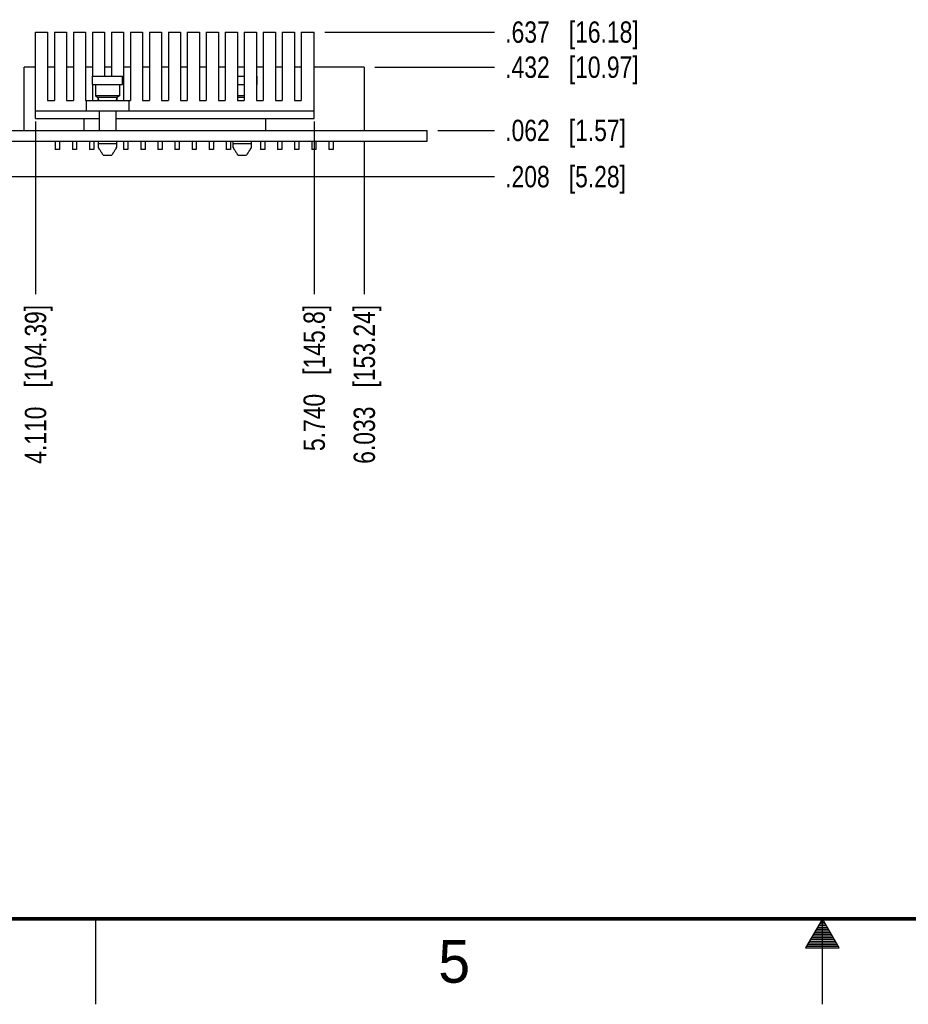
# Model space of a CAD drawing. Header units: inches. Extents: x 0 to 34, y 0 to 22.
# Tile 3 of 20: x 12.3 to 17.5, y 0 to 5.8. Entities that reach past the tile are written whole.
import ezdxf

# ---------------------------------------------------------------- set-up
doc = ezdxf.new("R2010")
doc.units = ezdxf.units.IN
doc.header["$LTSCALE"] = 1.87
doc.header["$MEASUREMENT"] = 0
doc.layers.get('0').update_dxf_attribs({"linetype": 'CONTINUOUS'})
for name, color, linetype in [('02___PRT_ALL_AXES', 7, 'CONTINUOUS'), ('DIMENSIONS', 7, 'CONTINUOUS'), ('ECAD_697330_01_105_FG676_REV1', 7, 'CONTINUOUS')]:
    doc.layers.add(name, color=color, linetype=linetype)
doc.styles.get("Standard").update_dxf_attribs({"font": 'txt', "width": 0.8})
doc.styles.add('TEXTSTYLE_2', font='txt')
doc.dimstyles.new('DIMSTYLE_2', dxfattribs={"dimtxt": 0.125, "dimasz": 0.18, "dimexe": 0.125, "dimexo": 0.0625, "dimgap": 0.03125, "dimtad": 0, "dimtih": 1, "dimtoh": 1, "dimdec": 3, "dimzin": 4, "dimdsep": 46, "dimtxsty": 'STANDARD', "dimblk": '_FILLED', "dimblk1": '_FILLED', "dimblk2": '_FILLED', "dimcen": 0.09, "dimadec": 0, "dimazin": 0, "dimtp": 0.001, "dimtm": 0.001, "dimtfac": 1, "dimtdec": 3, "dimtofl": 0, "dimtmove": 0, "dimatfit": 3, "dimldrblk": '_FILLED', "dimfxl": 1, "dimtolj": 1, "dimtzin": 4, "dimarcsym": 0})

# ---------------------------------------------------------------- blocks, each defined once
blk = doc.blocks.new('*D7')
at = {"layer": 'DIMENSIONS', "color": 2, "linetype": 'CONTINUOUS'}
blk.add_line((14.3209, 5.0474), (14.3209, 4.1524), dxfattribs=at)
at = {"layer": 'DIMENSIONS', "color": 2, "linetype": 'CONTINUOUS', "insert": (14.2584, 4.0899), "char_height": 0.125, "width": 1.425, "attachment_point": 3, "rotation": 90, "line_spacing_factor": 0.9}
blk.add_mtext('6.033{\\Ftxt.shx;\\W1.000000;\\H0.125000; }[153.24]', dxfattribs=at)
blk = doc.blocks.new('_FILLED')
at = {"color": 0, "linetype": 'BYBLOCK'}
blk.add_solid([(0, 0), (-1, 0.174), (-1, -0.174)], dxfattribs=at)
blk = doc.blocks.new('*D8')
at = {"layer": 'DIMENSIONS', "color": 2, "linetype": 'CONTINUOUS'}
blk.add_line((14.0279, 5.1624), (14.0279, 4.1524), dxfattribs=at)
at = {"layer": 'DIMENSIONS', "color": 2, "linetype": 'CONTINUOUS', "insert": (13.9654, 4.0899), "char_height": 0.125, "width": 1.325, "attachment_point": 3, "rotation": 90, "line_spacing_factor": 0.9}
blk.add_mtext('5.740{\\Ftxt.shx;\\W1.000000;\\H0.125000; }[145.8]', dxfattribs=at)
blk = doc.blocks.new('*D9')
at = {"layer": 'DIMENSIONS', "color": 2, "linetype": 'CONTINUOUS'}
blk.add_line((12.3979, 5.1624), (12.3979, 4.1524), dxfattribs=at)
at = {"layer": 'DIMENSIONS', "color": 2, "linetype": 'CONTINUOUS', "insert": (12.3354, 4.0899), "char_height": 0.125, "width": 1.425, "attachment_point": 3, "rotation": 90, "line_spacing_factor": 0.9}
blk.add_mtext('4.110{\\Ftxt.shx;\\W1.000000;\\H0.125000; }[104.39]', dxfattribs=at)
blk = doc.blocks.new('*D10')
at = {"layer": 'DIMENSIONS', "color": 2, "linetype": 'CONTINUOUS'}
blk.add_line((11.2864, 4.8399), (15.0827, 4.8399), dxfattribs=at)
at = {"layer": 'DIMENSIONS', "color": 2, "linetype": 'CONTINUOUS', "insert": (15.1452, 4.9024), "char_height": 0.125, "width": 1.125, "attachment_point": 1, "line_spacing_factor": 0.9}
blk.add_mtext('.208{\\Ftxt.shx;\\W1.000000;\\H0.125000; }[5.28]', dxfattribs=at)
blk = doc.blocks.new('*D12')
at = {"layer": 'DIMENSIONS', "color": 2, "linetype": 'CONTINUOUS'}
blk.add_line((14.7504, 5.1099), (15.0827, 5.1099), dxfattribs=at)
at = {"layer": 'DIMENSIONS', "color": 2, "linetype": 'CONTINUOUS', "insert": (15.1452, 5.1724), "char_height": 0.125, "width": 1.125, "attachment_point": 1, "line_spacing_factor": 0.9}
blk.add_mtext('.062{\\Ftxt.shx;\\W1.000000;\\H0.125000; }[1.57]', dxfattribs=at)
blk = doc.blocks.new('*D13')
at = {"layer": 'DIMENSIONS', "color": 2, "linetype": 'CONTINUOUS'}
blk.add_line((14.3834, 5.4799), (15.0827, 5.4799), dxfattribs=at)
at = {"layer": 'DIMENSIONS', "color": 2, "linetype": 'CONTINUOUS', "insert": (15.1452, 5.5424), "char_height": 0.125, "width": 1.225, "attachment_point": 1, "line_spacing_factor": 0.9}
blk.add_mtext('.432{\\Ftxt.shx;\\W1.000000;\\H0.125000; }[10.97]', dxfattribs=at)
blk = doc.blocks.new('*D14')
at = {"layer": 'DIMENSIONS', "color": 2, "linetype": 'CONTINUOUS'}
blk.add_line((14.0904, 5.6849), (15.0827, 5.6849), dxfattribs=at)
at = {"layer": 'DIMENSIONS', "color": 2, "linetype": 'CONTINUOUS', "insert": (15.1452, 5.7474), "char_height": 0.125, "width": 1.225, "attachment_point": 1, "line_spacing_factor": 0.9}
blk.add_mtext('.637{\\Ftxt.shx;\\W1.000000;\\H0.125000; }[16.18]', dxfattribs=at)

msp = doc.modelspace()

# ---------------------------------------------------------------- linework, layer by layer
at = {"color": 7, "linetype": 'CONTINUOUS'}
for p, q in [((12.3979, 5.6849), (12.4689, 5.6849)), ((12.3979, 5.1799), (12.3979, 5.6849)), ((12.4689, 5.6849), (12.4689, 5.2849)), ((12.5089, 5.6849), (12.5799, 5.6849)), ((12.5089, 5.6849), (12.5089, 5.2849)), ((12.5799, 5.6849), (12.5799, 5.2849)), ((12.6199, 5.6849), (12.6909, 5.6849)), ((12.6199, 5.6849), (12.6199, 5.2849)), ((12.6909, 5.6849), (12.6909, 5.2849)), ((12.7309, 5.6849), (12.8019, 5.6849)), ((12.7309, 5.6849), (12.7309, 5.4279)), ((12.8019, 5.6849), (12.8019, 5.4279)), ((12.8419, 5.6849), (12.9129, 5.6849)), ((12.8419, 5.6849), (12.8419, 5.4279)), ((12.9129, 5.6849), (12.9129, 5.2849)), ((12.9529, 5.6849), (13.0239, 5.6849)), ((12.9529, 5.6849), (12.9529, 5.2849)), ((13.0239, 5.6849), (13.0239, 5.2849)), ((13.0639, 5.6849), (13.1349, 5.6849)), ((13.0639, 5.6849), (13.0639, 5.2849)), ((13.1349, 5.6849), (13.1349, 5.2849)), ((13.1749, 5.6849), (13.2459, 5.6849)), ((13.1749, 5.6849), (13.1749, 5.2849)), ((13.2459, 5.6849), (13.2459, 5.2849)), ((13.2859, 5.6849), (13.3569, 5.6849)), ((13.2859, 5.6849), (13.2859, 5.2849)), ((13.3569, 5.6849), (13.3569, 5.2849)), ((13.3969, 5.6849), (13.4679, 5.6849)), ((13.3969, 5.6849), (13.3969, 5.2849)), ((13.4679, 5.6849), (13.4679, 5.2849)), ((13.5079, 5.6849), (13.5789, 5.6849)), ((13.5079, 5.6849), (13.5079, 5.2849)), ((13.5789, 5.6849), (13.5789, 5.2849)), ((13.6189, 5.6849), (13.6899, 5.6849)), ((13.6189, 5.6849), (13.6189, 5.2849)), ((13.6899, 5.6849), (13.6899, 5.2849)), ((13.7299, 5.6849), (13.8009, 5.6849)), ((13.7299, 5.6849), (13.7299, 5.2849)), ((13.8009, 5.6849), (13.8009, 5.2849)), ((13.8409, 5.6849), (13.9119, 5.6849)), ((13.8409, 5.6849), (13.8409, 5.2849)), ((13.9119, 5.6849), (13.9119, 5.2849)), ((13.9519, 5.6849), (14.0279, 5.6849)), ((13.9519, 5.6849), (13.9519, 5.2849)), ((14.0279, 5.1799), (14.0279, 5.6849)), ((12.3979, 5.4799), (12.3309, 5.4799)), ((12.3309, 5.1099), (12.3309, 5.4799)), ((12.5089, 5.4799), (12.4689, 5.4799)), ((12.6199, 5.4799), (12.5799, 5.4799)), ((12.7309, 5.4799), (12.6909, 5.4799)), ((12.8419, 5.4799), (12.8019, 5.4799)), ((12.9529, 5.4799), (12.9129, 5.4799)), ((13.0639, 5.4799), (13.0239, 5.4799)), ((13.1749, 5.4799), (13.1349, 5.4799)), ((13.2859, 5.4799), (13.2459, 5.4799)), ((13.3969, 5.4799), (13.3569, 5.4799)), ((13.5079, 5.4799), (13.4679, 5.4799)), ((13.6189, 5.4799), (13.5789, 5.4799)), ((13.7299, 5.4799), (13.6899, 5.4799)), ((13.8409, 5.4799), (13.8009, 5.4799)), ((13.9519, 5.4799), (13.9119, 5.4799)), ((14.3209, 5.4799), (14.0279, 5.4799)), ((14.3209, 5.4799), (14.3209, 5.1099)), ((12.7309, 5.3779), (12.7309, 5.2849)), ((12.7639, 5.2879), (12.7639, 5.3029)), ((12.8739, 5.2879), (12.8739, 5.3029)), ((12.4689, 5.2849), (12.5089, 5.2849)), ((12.5799, 5.2849), (12.6199, 5.2849)), ((12.6909, 5.2849), (12.6939, 5.2849)), ((12.7699, 5.2879), (12.7639, 5.2879)), ((12.7699, 5.2879), (12.7699, 5.2849)), ((12.8739, 5.2879), (12.8679, 5.2879)), ((12.8679, 5.2879), (12.8679, 5.2849)), ((12.9439, 5.2849), (12.9529, 5.2849)), ((13.0239, 5.2849), (13.0639, 5.2849)), ((13.1349, 5.2849), (13.1749, 5.2849)), ((13.2459, 5.2849), (13.2859, 5.2849)), ((13.3569, 5.2849), (13.3969, 5.2849)), ((13.4679, 5.2849), (13.5079, 5.2849)), ((13.5789, 5.2849), (13.6189, 5.2849)), ((13.6899, 5.2849), (13.7299, 5.2849)), ((13.8009, 5.2849), (13.8409, 5.2849)), ((13.9119, 5.2849), (13.9519, 5.2849)), ((12.7699, 5.2249), (12.7699, 5.1099)), ((12.8679, 5.2249), (12.8679, 5.1099)), ((12.3979, 5.1799), (12.7699, 5.1799)), ((12.8679, 5.1799), (14.0279, 5.1799)), ((14.6879, 5.0479), (14.6879, 5.1099)), ((12.5134, 5.0479), (12.5134, 4.9979)), ((12.5384, 5.0479), (12.5384, 4.9979)), ((12.6134, 5.0479), (12.6134, 4.9979)), ((12.6384, 5.0479), (12.6384, 4.9979)), ((12.7134, 5.0479), (12.7134, 4.9979)), ((12.7384, 5.0479), (12.7384, 4.9979)), ((12.7639, 5.0479), (12.7639, 5.0129)), ((12.7639, 5.0329), (12.8739, 5.0329)), ((12.8739, 5.0129), (12.8739, 5.0479)), ((12.9134, 5.0479), (12.9134, 4.9979)), ((12.9384, 5.0479), (12.9384, 4.9979)), ((13.0134, 5.0479), (13.0134, 4.9979)), ((13.0384, 5.0479), (13.0384, 4.9979)), ((13.1134, 5.0479), (13.1134, 4.9979)), ((13.1384, 5.0479), (13.1384, 4.9979)), ((13.2134, 5.0479), (13.2134, 4.9979)), ((13.2384, 5.0479), (13.2384, 4.9979)), ((13.3134, 5.0479), (13.3134, 4.9979)), ((13.3384, 5.0479), (13.3384, 4.9979)), ((13.4134, 5.0479), (13.4134, 4.9979)), ((13.4384, 5.0479), (13.4384, 4.9979)), ((13.5134, 5.0479), (13.5134, 4.9979)), ((13.5384, 5.0479), (13.5384, 4.9979)), ((13.5519, 5.0479), (13.5519, 5.0129)), ((13.5519, 5.0329), (13.6619, 5.0329)), ((13.6619, 5.0129), (13.6619, 5.0479)), ((13.7134, 5.0479), (13.7134, 4.9979)), ((13.7384, 5.0479), (13.7384, 4.9979)), ((13.8134, 5.0479), (13.8134, 4.9979)), ((13.8384, 5.0479), (13.8384, 4.9979)), ((13.9134, 5.0479), (13.9134, 4.9979)), ((13.9384, 5.0479), (13.9384, 4.9979)), ((14.0134, 5.0479), (14.0134, 4.9979)), ((14.0384, 5.0479), (14.0384, 4.9979)), ((14.1134, 5.0479), (14.1134, 4.9979)), ((14.1384, 5.0479), (14.1384, 4.9979)), ((12.5384, 4.9979), (12.5134, 4.9979)), ((12.6384, 4.9979), (12.6134, 4.9979)), ((12.7384, 4.9979), (12.7134, 4.9979)), ((12.7944, 4.9649), (12.789, 4.9724)), ((12.7944, 4.9649), (12.8434, 4.9649)), ((12.8487, 4.9724), (12.8434, 4.9649)), ((12.9384, 4.9979), (12.9134, 4.9979)), ((13.0384, 4.9979), (13.0134, 4.9979)), ((13.1384, 4.9979), (13.1134, 4.9979)), ((13.2384, 4.9979), (13.2134, 4.9979)), ((13.3384, 4.9979), (13.3134, 4.9979)), ((13.4384, 4.9979), (13.4134, 4.9979)), ((13.5384, 4.9979), (13.5134, 4.9979)), ((13.5824, 4.9649), (13.577, 4.9724)), ((13.5824, 4.9649), (13.6314, 4.9649)), ((13.6367, 4.9724), (13.6314, 4.9649)), ((13.7384, 4.9979), (13.7134, 4.9979)), ((13.8384, 4.9979), (13.8134, 4.9979)), ((13.9384, 4.9979), (13.9134, 4.9979)), ((14.0384, 4.9979), (14.0134, 4.9979)), ((14.1384, 4.9979), (14.1134, 4.9979))]:
    msp.add_line(p, q, dxfattribs=at)
at = {"color": 2, "linetype": 'CONTINUOUS'}
for p, q in [((12.75, 0), (12.75, 0.5)), ((17, 0.5), (16.902, 0.3303)), ((16.9827, 0.47), (17.0173, 0.47)), ((16.9885, 0.48), (17.0116, 0.48)), ((16.9942, 0.49), (17.0058, 0.49)), ((17.098, 0.3303), (17, 0.5)), ((17, 0), (17, 0.5)), ((16.9481, 0.41), (17.052, 0.41)), ((16.9538, 0.42), (17.0462, 0.42)), ((16.9596, 0.43), (17.0404, 0.43)), ((16.9654, 0.44), (17.0347, 0.44)), ((16.9712, 0.45), (17.0289, 0.45)), ((16.9769, 0.46), (17.0231, 0.46)), ((16.9134, 0.35), (17.0866, 0.35)), ((16.9192, 0.36), (17.0808, 0.36)), ((16.925, 0.37), (17.0751, 0.37)), ((16.9307, 0.38), (17.0693, 0.38)), ((16.9365, 0.39), (17.0635, 0.39)), ((16.9423, 0.4), (17.0578, 0.4)), ((16.902, 0.3303), (17.098, 0.3303)), ((16.9076, 0.34), (17.0924, 0.34))]:
    msp.add_line(p, q, dxfattribs=at)
at = {"color": 7, "linetype": 'CONTINUOUS', "const_width": 0.02}
msp.add_lwpolyline([(0.5, 0.5), (33.5, 0.5)], dxfattribs=at)
at = {"color": 7, "linetype": 'CONTINUOUS'}
for centre, radius, start, end in [((13.8118, 5.6219), 1.212, 210.15912, 210.80523), ((11.8258, 5.6219), 1.2121, 329.19479, 329.84086), ((14.5998, 5.6219), 1.212, 210.15912, 210.80523), ((12.6138, 5.6219), 1.2121, 329.19479, 329.84086), ((13.571, 5.4786), 0.9317, 210.82158, 211.11039), ((13.4233, 5.3893), 0.7592, 211.10321, 211.69039), ((13.2907, 5.3075), 0.6034, 211.6919, 212.20724), ((13.1925, 5.2456), 0.4873, 212.20542, 212.90039), ((13.1018, 5.1869), 0.3793, 212.89039, 213.78966), ((13.0391, 5.1449), 0.3038, 213.8001, 214.60875), ((12.5986, 5.145), 0.304, 325.39152, 326.19976), ((12.5361, 5.1868), 0.3791, 326.21015, 327.10973), ((12.4451, 5.2457), 0.4875, 327.09976, 327.79445), ((12.3472, 5.3074), 0.6032, 327.79264, 328.30819), ((12.2143, 5.3894), 0.7594, 328.3097, 328.89671), ((12.067, 5.4784), 0.9314, 328.88955, 329.17845), ((14.359, 5.4786), 0.9317, 210.82158, 211.11039), ((14.2113, 5.3893), 0.7592, 211.10321, 211.69039), ((14.0787, 5.3075), 0.6034, 211.6919, 212.20724), ((13.9805, 5.2456), 0.4873, 212.20542, 212.90039), ((13.8898, 5.1869), 0.3793, 212.89039, 213.78966), ((13.8271, 5.1449), 0.3038, 213.8001, 214.60875), ((13.3866, 5.145), 0.304, 325.39152, 326.19976), ((13.3241, 5.1868), 0.3791, 326.21015, 327.10973), ((13.2331, 5.2457), 0.4875, 327.09976, 327.79445), ((13.1352, 5.3074), 0.6032, 327.79264, 328.30819), ((13.0023, 5.3894), 0.7594, 328.3097, 328.89671), ((12.855, 5.4784), 0.9314, 328.88955, 329.17845)]:
    msp.add_arc(centre, radius, start, end, dxfattribs=at)
at = {"layer": '02___PRT_ALL_AXES', "color": 7, "linetype": 'CONTINUOUS'}
for p, q in [((12.7306, 5.4279), (12.9071, 5.4279)), ((12.7306, 5.3779), (12.7306, 5.4279)), ((12.9071, 5.3779), (12.9071, 5.4279)), ((13.5789, 5.4279), (13.6189, 5.4279)), ((13.6899, 5.4279), (13.6951, 5.4279)), ((13.6951, 5.3779), (13.6951, 5.4279)), ((12.7306, 5.3779), (12.9071, 5.3779)), ((12.7489, 5.3779), (12.7489, 5.3129)), ((12.8889, 5.3779), (12.8889, 5.3129)), ((13.5789, 5.3779), (13.6189, 5.3779)), ((13.6899, 5.3779), (13.6951, 5.3779)), ((12.8889, 5.3129), (12.7489, 5.3129)), ((12.7489, 5.3129), (12.7639, 5.3029)), ((12.8739, 5.3029), (12.7639, 5.3029)), ((12.7639, 5.3029), (12.7639, 5.2879)), ((12.8889, 5.3129), (12.8739, 5.3029)), ((12.8739, 5.3029), (12.8739, 5.2879)), ((13.6189, 5.3129), (13.5789, 5.3129)), ((13.6189, 5.3029), (13.5789, 5.3029)), ((12.6939, 5.2849), (12.9439, 5.2849)), ((12.6939, 5.2849), (12.6939, 5.2249)), ((12.9439, 5.2849), (12.9439, 5.2249)), ((12.3979, 5.2249), (14.0279, 5.2249)), ((11.2879, 5.1099), (14.6879, 5.1099)), ((11.2879, 5.0479), (14.6879, 5.0479))]:
    msp.add_line(p, q, dxfattribs=at)
at = {"layer": 'ECAD_697330_01_105_FG676_REV1', "color": 7, "linetype": 'CONTINUOUS'}
for p, q in [((12.6819, 5.1099), (12.6819, 5.1799)), ((13.7449, 5.1099), (13.7449, 5.1799))]:
    msp.add_line(p, q, dxfattribs=at)

# ---------------------------------------------------------------- texts
at = {"color": 2, "linetype": 'CONTINUOUS', "insert": (14.754, 0.3762), "char_height": 0.25, "width": 0.25, "attachment_point": 1, "line_spacing_factor": 0.9, "style": 'TEXTSTYLE_2'}
msp.add_mtext('5', dxfattribs=at)

# ---------------------------------------------------------------- dimensions: what is measured, and where the dimension line sits
at = {"layer": 'DIMENSIONS', "color": 2, "linetype": 'CONTINUOUS'}
for feature_location, offset, dtype, origin, picture, middle in [((14.0904, 5.6849), (0.9923, 0), 0, (14.0279, 5.0479), '*D14', (15.7577, 5.6849)), ((14.3834, 5.4799), (0.6993, 0), 0, (14.3209, 5.0479), '*D13', (15.7577, 5.4799)), ((14.0279, 5.1624), (0, -1.01), 1, (8.2879, 5.2249), '*D8', (14.0279, 3.4274)), ((12.3979, 5.1624), (0, -1.01), 1, (8.2879, 5.2249), '*D9', (12.3979, 3.3774)), ((14.7504, 5.1099), (0.3323, 0), 0, (14.6879, 5.0479), '*D12', (15.7077, 5.1099)), ((14.3209, 5.0474), (0, -0.895), 1, (8.2879, 5.1099), '*D7', (14.3209, 3.3774)), ((11.2864, 4.8399), (3.7963, 0), 0, (8.7326, 5.0479), '*D10', (15.7077, 4.8399))]:
    dim = msp.add_ordinate_dim(feature_location=feature_location, offset=offset, dtype=dtype, origin=origin, dimstyle='DIMSTYLE_2', dxfattribs=at)
    dim.commit()
    dim.dimension.update_dxf_attribs({"geometry": picture, "text_midpoint": middle})

doc.saveas('drawing.dxf')
